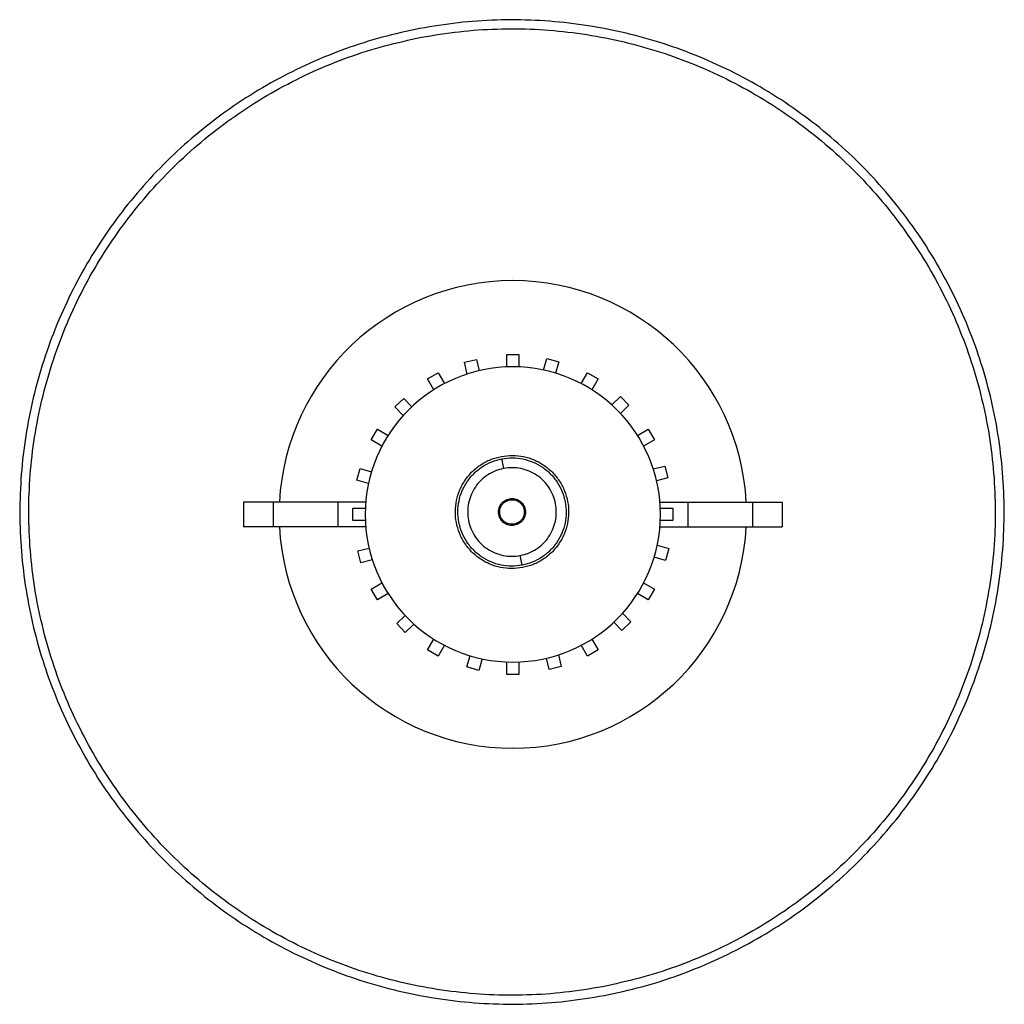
# Paper-space layout '_Superior' of a CAD drawing. Header units: millimetres. Extents: x -200 to 200, y -199 to 201.
import ezdxf

# ---------------------------------------------------------------- set-up
doc = ezdxf.new("R2010")
doc.units = ezdxf.units.MM

psp = doc.layouts.new('_Superior')

# ---------------------------------------------------------------- linework, layer by layer
at = {"color": 7, "linetype": 'Continuous', "lineweight": 25}
for p, q in [((-2.5, 65), (2.5, 65)), ((-2.5, 59.95), (-2.5, 65)), ((2.5, 65), (2.5, 59.95)), ((-19.68, 61.82), (-14.82, 63.01)), ((-18.51, 57.07), (-19.68, 61.82)), ((-14.82, 63.01), (-13.69, 58.42)), ((12.51, 58.68), (13.87, 63.37)), ((13.87, 63.37), (18.67, 61.98)), ((18.67, 61.98), (17.35, 57.44)), ((-34.67, 55.04), (-30.33, 57.54)), ((-30.33, 57.54), (-27.81, 53.17)), ((27.81, 53.17), (30.33, 57.54)), ((30.33, 57.54), (34.67, 55.04)), ((-32.14, 50.67), (-34.67, 55.04)), ((34.67, 55.04), (32.14, 50.67)), ((-47.95, 43.7), (-44.34, 47.16)), ((-44.34, 47.16), (-41.06, 43.75)), ((40.17, 44.57), (43.7, 47.95)), ((43.7, 47.95), (47.16, 44.34)), ((47.16, 44.34), (43.75, 41.06)), ((-44.57, 40.17), (-47.95, 43.7)), ((-57.54, 30.33), (-55.04, 34.67)), ((-55.04, 34.67), (-50.67, 32.14)), ((50.67, 32.14), (55.04, 34.67)), ((55.04, 34.67), (57.54, 30.33)), ((-53.17, 27.81), (-57.54, 30.33)), ((57.54, 30.33), (53.17, 27.81)), ((-63.37, 13.87), (-61.98, 18.67)), ((-61.98, 18.67), (-57.44, 17.35)), ((57.07, 18.51), (61.82, 19.68)), ((61.82, 19.68), (63.01, 14.82)), ((-58.68, 12.51), (-63.37, 13.87)), ((63.01, 14.82), (58.42, 13.69)), ((-109.39, 5), (-109.39, -5)), ((-59.79, 5), (-109.39, 5)), ((-97.39, 5), (-97.39, -5)), ((-71.07, 5), (-71.07, -5)), ((59.79, 5), (109.39, 5)), ((71.07, 5), (71.07, -5)), ((97.39, 5), (97.39, -5)), ((109.39, 5), (109.39, -5)), ((-65, -2.5), (-65, 2.5)), ((-65, 2.5), (-59.95, 2.5)), ((59.95, 2.5), (65, 2.5)), ((65, 2.5), (65, -2.5)), ((-59.95, -2.5), (-65, -2.5)), ((65, -2.5), (59.95, -2.5)), ((-59.79, -5), (-109.39, -5)), ((59.79, -5), (109.39, -5)), ((-63.01, -14.82), (-58.42, -13.69)), ((-61.82, -19.68), (-63.01, -14.82)), ((58.68, -12.51), (63.37, -13.87)), ((63.37, -13.87), (61.98, -18.67)), ((-57.07, -18.51), (-61.82, -19.68)), ((61.98, -18.67), (57.44, -17.35)), ((-57.54, -30.33), (-53.17, -27.81)), ((53.17, -27.81), (57.54, -30.33)), ((-55.04, -34.67), (-57.54, -30.33)), ((57.54, -30.33), (55.04, -34.67)), ((-50.67, -32.14), (-55.04, -34.67)), ((55.04, -34.67), (50.67, -32.14)), ((-47.16, -44.34), (-43.75, -41.06)), ((44.34, -47.16), (41.06, -43.75)), ((47.95, -43.7), (44.34, -47.16)), ((44.57, -40.17), (47.95, -43.7)), ((-43.7, -47.95), (-47.16, -44.34)), ((-40.17, -44.57), (-43.7, -47.95)), ((-34.67, -55.04), (-32.14, -50.67)), ((32.14, -50.67), (34.67, -55.04)), ((-30.33, -57.54), (-34.67, -55.04)), ((-27.81, -53.17), (-30.33, -57.54)), ((30.33, -57.54), (27.81, -53.17)), ((34.67, -55.04), (30.33, -57.54)), ((-18.67, -61.98), (-17.35, -57.44)), ((-12.51, -58.68), (-13.87, -63.37)), ((-2.5, -65), (-2.5, -59.95)), ((2.5, -59.95), (2.5, -65)), ((14.82, -63.01), (13.69, -58.42)), ((18.51, -57.07), (19.68, -61.82)), ((-13.87, -63.37), (-18.67, -61.98)), ((19.68, -61.82), (14.82, -63.01)), ((2.5, -65), (-2.5, -65))]:
    psp.add_line(p, q, dxfattribs=at)
for radius, start, end in [(95, 3.017, 176.983), (60, 90, 270), (60, 270, 90), (95, 183.017, 356.983)]:
    psp.add_arc((0, 0), radius, start, end, dxfattribs=at)
for points in [[(37.09, -195.47), (42.21, -194.38), (52.46, -192.19), (67.43, -187.38), (82.01, -181.5), (96.07, -174.47), (109.54, -166.37), (122.33, -157.23), (134.37, -147.12), (145.57, -136.09), (155.88, -124.22), (165.22, -111.58), (173.55, -98.25), (180.8, -84.3), (186.93, -69.82), (191.91, -54.91), (195.7, -39.66), (198.29, -24.15), (199.65, -8.49), (199.77, 7.23), (198.67, 22.91), (196.34, 38.46), (192.79, 53.77), (188.05, 68.76), (182.16, 83.33), (175.13, 97.4), (167.03, 110.87), (157.89, 123.66), (147.78, 135.7), (136.75, 146.9), (124.88, 157.21), (112.24, 166.55), (98.9, 174.87), (84.96, 182.12), (70.48, 188.26), (55.57, 193.23), (40.32, 197.03), (24.81, 199.61), (9.15, 200.98), (-6.57, 201.09), (-22.26, 200.05), (-32.59, 198.32), (-37.76, 197.46)], [(-37.76, 197.46), (-42.88, 196.36), (-53.12, 194.17), (-68.1, 189.36), (-82.68, 183.49), (-96.74, 176.46), (-110.21, 168.35), (-123, 159.22), (-135.04, 149.11), (-146.24, 138.08), (-156.55, 126.21), (-165.89, 113.57), (-174.21, 100.23), (-181.46, 86.28), (-187.6, 71.81), (-192.58, 56.9), (-196.37, 41.64), (-198.95, 26.14), (-200.31, 10.47), (-200.44, -5.25), (-199.34, -20.93), (-197, -36.47), (-193.46, -51.79), (-188.72, -66.78), (-182.82, -81.35), (-175.8, -95.41), (-167.7, -108.88), (-158.56, -121.67), (-148.45, -133.71), (-137.42, -144.92), (-125.55, -155.22), (-112.91, -164.57), (-99.57, -172.89), (-85.62, -180.14), (-71.15, -186.27), (-56.24, -191.25), (-40.98, -195.04), (-25.48, -197.63), (-9.82, -198.99), (5.9, -199.1), (21.6, -198.06), (31.93, -196.34), (37.09, -195.47)], [(-37.08, 193.89), (-32.01, 194.74), (-21.86, 196.43), (-6.46, 197.45), (8.98, 197.35), (24.35, 196), (39.58, 193.47), (54.56, 189.74), (69.2, 184.85), (83.41, 178.83), (97.1, 171.71), (110.2, 163.54), (122.61, 154.37), (134.26, 144.25), (145.09, 133.25), (155.02, 121.43), (163.99, 108.87), (171.95, 95.65), (178.84, 81.84), (184.63, 67.53), (189.28, 52.81), (192.76, 37.78), (195.05, 22.51), (196.14, 7.12), (196.02, -8.32), (194.68, -23.69), (192.14, -38.92), (188.42, -53.9), (183.53, -68.54), (177.51, -82.75), (170.39, -96.44), (162.22, -109.54), (153.04, -121.95), (142.92, -133.61), (131.92, -144.43), (120.11, -154.36), (107.55, -163.33), (94.32, -171.29), (80.51, -178.19), (66.2, -183.96), (51.5, -188.68), (41.44, -190.83), (36.41, -191.91)], [(36.41, -191.91), (31.34, -192.75), (21.2, -194.45), (5.79, -195.47), (-9.64, -195.36), (-25.02, -194.02), (-40.24, -191.48), (-55.22, -187.76), (-69.86, -182.87), (-84.07, -176.85), (-97.77, -169.73), (-110.86, -161.56), (-123.28, -152.39), (-134.93, -142.27), (-145.76, -131.26), (-155.68, -119.45), (-164.66, -106.89), (-172.61, -93.66), (-179.51, -79.85), (-185.3, -65.55), (-189.95, -50.83), (-193.43, -35.79), (-195.72, -20.53), (-196.81, -5.13), (-196.68, 10.3), (-195.35, 25.68), (-192.81, 40.9), (-189.08, 55.88), (-184.2, 70.52), (-178.17, 84.73), (-171.06, 98.43), (-162.88, 111.52), (-153.71, 123.94), (-143.59, 135.59), (-132.59, 146.42), (-120.77, 156.34), (-108.21, 165.31), (-94.99, 173.27), (-81.18, 180.17), (-66.87, 185.94), (-52.17, 190.66), (-42.11, 192.81), (-37.08, 193.89)], [(3.97, -21.6), (2.48, -21.8), (-0.51, -22.19), (-5.04, -21.66), (-9.36, -20.32), (-13.35, -18.15), (-16.83, -15.24), (-19.68, -11.71), (-21.79, -7.69), (-23.07, -3.34), (-23.48, 1.18), (-23, 5.69), (-21.65, 10.02), (-19.48, 14.01), (-16.57, 17.5), (-13.04, 20.33), (-9.03, 22.49), (-6.1, 23.22), (-4.64, 23.59)], [(3.78, -20.62), (2.35, -20.81), (-0.51, -21.19), (-4.83, -20.68), (-8.97, -19.4), (-12.78, -17.32), (-16.12, -14.54), (-18.84, -11.16), (-20.86, -7.31), (-22.08, -3.15), (-22.47, 1.17), (-22.01, 5.49), (-20.72, 9.63), (-18.64, 13.44), (-15.86, 16.78), (-12.48, 19.49), (-8.65, 21.55), (-5.85, 22.25), (-4.45, 22.6)], [(-4.64, 23.59), (-3.14, 23.78), (-0.15, 24.18), (4.37, 23.65), (8.7, 22.31), (12.68, 20.13), (16.17, 17.23), (19.02, 13.7), (21.12, 9.68), (22.41, 5.32), (22.81, 0.8), (22.33, -3.71), (20.98, -8.04), (18.81, -12.02), (15.9, -15.51), (12.37, -18.35), (8.36, -20.5), (5.43, -21.24), (3.97, -21.6)], [(-4.45, 22.6), (-3.02, 22.79), (-0.16, 23.17), (4.16, 22.66), (8.3, 21.38), (12.12, 19.3), (15.45, 16.52), (18.18, 13.14), (20.19, 9.3), (21.42, 5.14), (21.81, 0.81), (21.35, -3.5), (20.05, -7.65), (17.98, -11.46), (15.2, -14.79), (11.82, -17.51), (7.98, -19.57), (5.18, -20.27), (3.78, -20.62)], [(-3.7, 18.67), (-3.8, 19.19), (-4, 20.22), (-4.24, 21.52), (-4.42, 22.43), (-4.44, 22.54), (-4.45, 22.6)], [(-3.7, 18.67), (-4.85, 18.39), (-7.14, 17.82), (-10.27, 16.13), (-13.04, 13.91), (-15.31, 11.18), (-17.01, 8.06), (-18.07, 4.67), (-18.45, 1.14), (-18.13, -2.4), (-17.13, -5.8), (-15.48, -8.95), (-13.25, -11.71), (-10.52, -13.99), (-7.4, -15.69), (-4.01, -16.74), (-0.47, -17.15), (1.86, -16.84), (3.03, -16.69)], [(3.03, -16.69), (4.18, -16.4), (6.47, -15.83), (9.61, -14.14), (12.37, -11.92), (14.65, -9.19), (16.35, -6.08), (17.4, -2.69), (17.78, 0.85), (17.46, 4.38), (16.46, 7.79), (14.81, 10.93), (12.58, 13.7), (9.85, 15.97), (6.73, 17.67), (3.35, 18.72), (-0.19, 19.14), (-2.53, 18.83), (-3.7, 18.67)], [(0.7, -4.41), (-0.03, -4.46), (-1.47, -4.57), (-3.51, -3.66), (-5.05, -2.11), (-5.88, -0.06), (-5.86, 2.14), (-5, 4.16), (-3.44, 5.75), (-2.05, 6.18), (-1.36, 6.4)], [(0.51, -3.94), (-0.15, -3.97), (-1.47, -4.04), (-3.3, -3.18), (-4.68, -1.74), (-5.39, 0.13), (-5.34, 2.13), (-4.52, 3.95), (-3.07, 5.37), (-1.81, 5.74), (-1.17, 5.92)], [(-1.36, 6.4), (-0.64, 6.45), (0.8, 6.56), (2.84, 5.65), (4.38, 4.09), (5.21, 2.05), (5.19, -0.16), (4.33, -2.17), (2.77, -3.76), (1.39, -4.19), (0.7, -4.41)], [(-1.17, 5.92), (-0.52, 5.96), (0.8, 6.03), (2.63, 5.17), (4.01, 3.73), (4.72, 1.85), (4.67, -0.15), (3.85, -1.96), (2.4, -3.38), (1.14, -3.75), (0.51, -3.94)], [(3.78, -20.62), (3.77, -20.56), (3.75, -20.44), (3.58, -19.53), (3.33, -18.23), (3.13, -17.2), (3.03, -16.69)]]:
    psp.add_open_spline(points, degree=3, dxfattribs=at)

doc.saveas('drawing.dxf')
